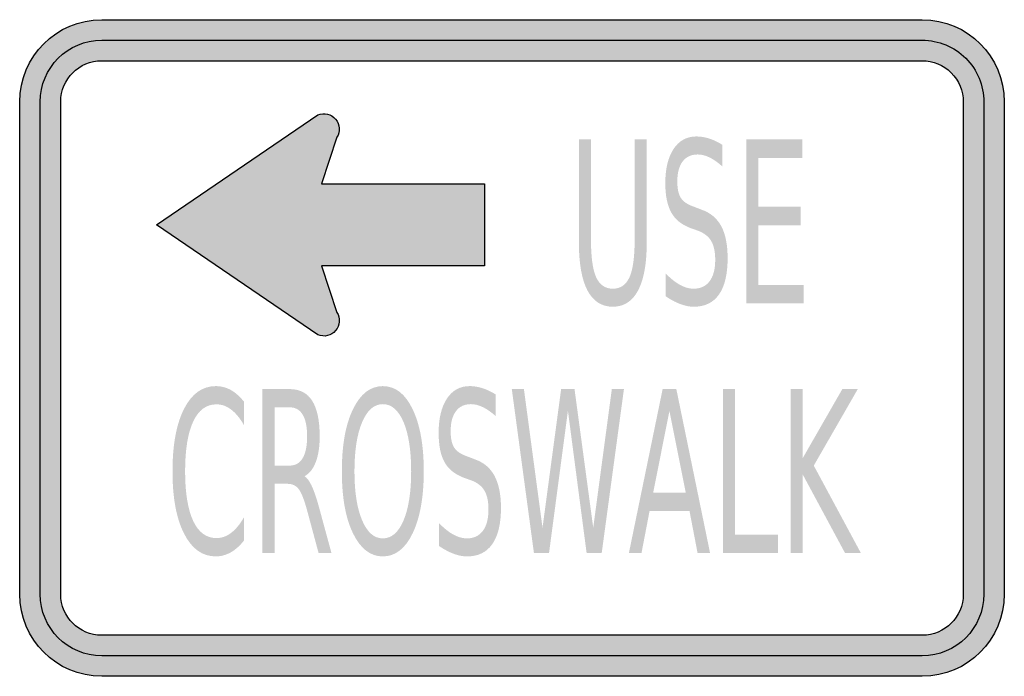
# Model space of a CAD drawing. Header units: inches. Extents: x -0.5 to 0.5, y -0.33 to 0.33.
import ezdxf

# ---------------------------------------------------------------- set-up
doc = ezdxf.new("R2010")
doc.units = ezdxf.units.IN
doc.header["$MEASUREMENT"] = 0

msp = doc.modelspace()

# ---------------------------------------------------------------- hatches: boundary and pattern name
h = msp.add_hatch(color=7)
edge = h.paths.add_edge_path()
edge.add_spline(control_points=[(-0.5, 0.25), (-0.5, 0.296), (-0.4627, 0.3333), (-0.4167, 0.3333)], knot_values=[0, 0, 0, 0, 1, 1, 1, 1], degree=3, periodic=0)
edge.add_line((-0.4167, 0.3333), (0.4167, 0.3333))
edge.add_spline(control_points=[(0.4167, 0.3333), (0.4627, 0.3333), (0.5, 0.296), (0.5, 0.25)], knot_values=[0, 0, 0, 0, 1, 1, 1, 1], degree=3, periodic=0)
edge.add_line((0.5, 0.25), (0.5, -0.25))
edge.add_spline(control_points=[(0.5, -0.25), (0.5, -0.296), (0.4627, -0.3333), (0.4167, -0.3333)], knot_values=[0, 0, 0, 0, 1, 1, 1, 1], degree=3, periodic=0)
edge.add_line((0.4167, -0.3333), (-0.4167, -0.3333))
edge.add_spline(control_points=[(-0.4167, -0.3333), (-0.4627, -0.3333), (-0.5, -0.296), (-0.5, -0.25)], knot_values=[0, 0, 0, 0, 1, 1, 1, 1], degree=3, periodic=0)
edge.add_line((-0.5, -0.25), (-0.5, 0.25))
edge = h.paths.add_edge_path(flags=0)
edge.add_spline(control_points=[(-0.4583, 0.25), (-0.4583, 0.273), (-0.4397, 0.2917), (-0.4167, 0.2917)], knot_values=[0, 0, 0, 0, 1, 1, 1, 1], degree=3, periodic=0)
edge.add_line((-0.4167, 0.2917), (0.4167, 0.2917))
edge.add_spline(control_points=[(0.4167, 0.2917), (0.4277, 0.2917), (0.4383, 0.2873), (0.4461, 0.2795), (0.4539, 0.2716), (0.4583, 0.261), (0.4583, 0.25)], knot_values=[0, 0, 0, 0, 1, 1, 1, 2, 2, 2, 2], degree=3, periodic=0)
edge.add_line((0.4583, 0.25), (0.4583, -0.25))
edge.add_spline(control_points=[(0.4583, -0.25), (0.4583, -0.273), (0.4397, -0.2917), (0.4167, -0.2917)], knot_values=[0, 0, 0, 0, 1, 1, 1, 1], degree=3, periodic=0)
edge.add_line((0.4167, -0.2917), (-0.4167, -0.2917))
edge.add_spline(control_points=[(-0.4167, -0.2917), (-0.4397, -0.2917), (-0.4583, -0.273), (-0.4583, -0.25)], knot_values=[0, 0, 0, 0, 1, 1, 1, 1], degree=3, periodic=0)
edge.add_line((-0.4583, -0.25), (-0.4583, 0.25))
h = msp.add_hatch(color=7)
edge = h.paths.add_edge_path()
edge.add_spline(control_points=[(0.4792, 0.25), (0.4792, 0.2845), (0.4512, 0.3125), (0.4167, 0.3125)], knot_values=[0, 0, 0, 0, 1, 1, 1, 1], degree=3, periodic=0)
edge.add_line((0.4167, 0.3125), (-0.4167, 0.3125))
edge.add_spline(control_points=[(-0.4167, 0.3125), (-0.4512, 0.3125), (-0.4792, 0.2845), (-0.4792, 0.25)], knot_values=[0, 0, 0, 0, 1, 1, 1, 1], degree=3, periodic=0)
edge.add_line((-0.4792, 0.25), (-0.4792, -0.25))
edge.add_spline(control_points=[(-0.4792, -0.25), (-0.4792, -0.2845), (-0.4512, -0.3125), (-0.4167, -0.3125)], knot_values=[0, 0, 0, 0, 1, 1, 1, 1], degree=3, periodic=0)
edge.add_line((-0.4167, -0.3125), (0.4167, -0.3125))
edge.add_spline(control_points=[(0.4167, -0.3125), (0.4512, -0.3125), (0.4792, -0.2845), (0.4792, -0.25)], knot_values=[0, 0, 0, 0, 1, 1, 1, 1], degree=3, periodic=0)
edge.add_line((0.4792, -0.25), (0.4792, 0.25))
edge = h.paths.add_edge_path(flags=0)
edge.add_spline(control_points=[(0.4583, -0.25), (0.4583, -0.273), (0.4397, -0.2917), (0.4167, -0.2917)], knot_values=[0, 0, 0, 0, 1, 1, 1, 1], degree=3, periodic=0)
edge.add_line((0.4167, -0.2917), (-0.4167, -0.2917))
edge.add_spline(control_points=[(-0.4167, -0.2917), (-0.4397, -0.2917), (-0.4583, -0.273), (-0.4583, -0.25)], knot_values=[0, 0, 0, 0, 1, 1, 1, 1], degree=3, periodic=0)
edge.add_line((-0.4583, -0.25), (-0.4583, 0.25))
edge.add_spline(control_points=[(-0.4583, 0.25), (-0.4583, 0.273), (-0.4397, 0.2917), (-0.4167, 0.2917)], knot_values=[0, 0, 0, 0, 1, 1, 1, 1], degree=3, periodic=0)
edge.add_line((-0.4167, 0.2917), (0.4167, 0.2917))
edge.add_spline(control_points=[(0.4167, 0.2917), (0.4277, 0.2917), (0.4383, 0.2873), (0.4461, 0.2795), (0.4539, 0.2716), (0.4583, 0.261), (0.4583, 0.25)], knot_values=[0, 0, 0, 0, 1, 1, 1, 2, 2, 2, 2], degree=3, periodic=0)
edge.add_line((0.4583, 0.25), (0.4583, -0.25))
h = msp.add_hatch(color=7)
edge = h.paths.add_edge_path()
edge.add_line((-0.1936, 0.1667), (-0.1778, 0.2139))
edge.add_spline(control_points=[(-0.1778, 0.2139), (-0.1741, 0.2196), (-0.1746, 0.2271), (-0.1791, 0.2323), (-0.1835, 0.2376), (-0.1908, 0.2393), (-0.1971, 0.2366)], knot_values=[0, 0, 0, 0, 1, 1, 1, 2, 2, 2, 2], degree=3, periodic=0)
edge.add_line((-0.1971, 0.2366), (-0.3611, 0.125))
edge.add_line((-0.3611, 0.125), (-0.1971, 0.0134))
edge.add_spline(control_points=[(-0.1971, 0.0134), (-0.1908, 0.0107), (-0.1835, 0.0124), (-0.1791, 0.0177), (-0.1746, 0.0229), (-0.1741, 0.0304), (-0.1778, 0.0361)], knot_values=[0, 0, 0, 0, 1, 1, 1, 2, 2, 2, 2], degree=3, periodic=0)
edge.add_line((-0.1778, 0.0361), (-0.1936, 0.0833))
edge.add_line((-0.1936, 0.0833), (-0.0278, 0.0833))
edge.add_line((-0.0278, 0.0833), (-0.0278, 0.1667))
edge.add_line((-0.0278, 0.1667), (-0.1936, 0.1667))
h = msp.add_hatch(color=7)
edge = h.paths.add_edge_path()
edge.add_line((0.0679, 0.2118), (0.0802, 0.2118))
edge.add_line((0.0802, 0.2118), (0.0802, 0.1106))
edge.add_spline(control_points=[(0.0802, 0.1106), (0.0802, 0.0927), (0.0819, 0.0798), (0.0854, 0.072), (0.089, 0.0641), (0.0946, 0.0602), (0.1024, 0.0602), (0.1102, 0.0602), (0.1159, 0.0641), (0.1194, 0.072), (0.1229, 0.0798), (0.1246, 0.0927), (0.1246, 0.1106)], knot_values=[0, 0, 0, 0, 1, 1, 1, 2, 2, 2, 3, 3, 3, 4, 4, 4, 4], degree=3, periodic=0)
edge.add_line((0.1246, 0.1106), (0.1246, 0.2118))
edge.add_line((0.1246, 0.2118), (0.1369, 0.2118))
edge.add_line((0.1369, 0.2118), (0.1369, 0.1078))
edge.add_spline(control_points=[(0.1369, 0.1078), (0.1369, 0.086), (0.134, 0.0696), (0.1281, 0.0585), (0.1223, 0.0475), (0.1138, 0.0419), (0.1024, 0.0419), (0.091, 0.0419), (0.0824, 0.0475), (0.0766, 0.0585), (0.0708, 0.0696), (0.0679, 0.086), (0.0679, 0.1078)], knot_values=[0, 0, 0, 0, 1, 1, 1, 2, 2, 2, 3, 3, 3, 4, 4, 4, 4], degree=3, periodic=0)
edge.add_line((0.0679, 0.1078), (0.0679, 0.2118))
h = msp.add_hatch(color=7)
edge = h.paths.add_edge_path()
edge.add_line((0.2136, 0.2063), (0.2136, 0.1844))
edge.add_spline(control_points=[(0.2136, 0.1844), (0.209, 0.1884), (0.2047, 0.1915), (0.2006, 0.1935), (0.1964, 0.1955), (0.1925, 0.1965), (0.1887, 0.1965), (0.182, 0.1965), (0.1769, 0.1941), (0.1733, 0.1894), (0.1697, 0.1846), (0.1679, 0.1778), (0.1679, 0.1691), (0.1679, 0.1617), (0.1691, 0.1561), (0.1715, 0.1524), (0.1739, 0.1486), (0.1784, 0.1456), (0.1851, 0.1433)], knot_values=[0, 0, 0, 0, 1, 1, 1, 2, 2, 2, 3, 3, 3, 4, 4, 4, 5, 5, 5, 6, 6, 6, 6], degree=3, periodic=0)
edge.add_line((0.1851, 0.1433), (0.1924, 0.1405))
edge.add_spline(control_points=[(0.1924, 0.1405), (0.2016, 0.1373), (0.2083, 0.1316), (0.2126, 0.1236), (0.2169, 0.1155), (0.219, 0.1047), (0.219, 0.0911), (0.219, 0.075), (0.2161, 0.0628), (0.2103, 0.0544), (0.2045, 0.0461), (0.1959, 0.0419), (0.1846, 0.0419), (0.1803, 0.0419), (0.1758, 0.0428), (0.171, 0.0446), (0.1662, 0.0464), (0.1612, 0.049), (0.1561, 0.0525)], knot_values=[0, 0, 0, 0, 1, 1, 1, 2, 2, 2, 3, 3, 3, 4, 4, 4, 5, 5, 5, 6, 6, 6, 6], degree=3, periodic=0)
edge.add_line((0.1561, 0.0525), (0.1561, 0.0757))
edge.add_spline(control_points=[(0.1561, 0.0757), (0.161, 0.0706), (0.1659, 0.0667), (0.1706, 0.0641), (0.1753, 0.0615), (0.18, 0.0602), (0.1846, 0.0602), (0.1915, 0.0602), (0.1969, 0.0628), (0.2007, 0.0678), (0.2045, 0.0729), (0.2064, 0.0801), (0.2064, 0.0895), (0.2064, 0.0977), (0.205, 0.1041), (0.2023, 0.1087), (0.1996, 0.1133), (0.1951, 0.1167), (0.1889, 0.1191)], knot_values=[0, 0, 0, 0, 1, 1, 1, 2, 2, 2, 3, 3, 3, 4, 4, 4, 5, 5, 5, 6, 6, 6, 6], degree=3, periodic=0)
edge.add_line((0.1889, 0.1191), (0.1815, 0.1217))
edge.add_spline(control_points=[(0.1815, 0.1217), (0.1724, 0.1251), (0.1658, 0.1303), (0.1618, 0.1375), (0.1578, 0.1446), (0.1557, 0.1545), (0.1557, 0.1673), (0.1557, 0.182), (0.1585, 0.1936), (0.1641, 0.2021), (0.1698, 0.2106), (0.1775, 0.2148), (0.1873, 0.2148), (0.1915, 0.2148), (0.1958, 0.2141), (0.2002, 0.2127), (0.2046, 0.2113), (0.2091, 0.2092), (0.2136, 0.2063)], knot_values=[0, 0, 0, 0, 1, 1, 1, 2, 2, 2, 3, 3, 3, 4, 4, 4, 5, 5, 5, 6, 6, 6, 6], degree=3, periodic=0)
for points in [[(0.2381, 0.2118), (0.2949, 0.2118), (0.2949, 0.1928), (0.2502, 0.1928), (0.2502, 0.1435), (0.2931, 0.1435), (0.2931, 0.1245), (0.2502, 0.1245), (0.2502, 0.0641), (0.2961, 0.0641), (0.2961, 0.0452), (0.2381, 0.0452), (0.2381, 0.2118)], [(-0.0002, -0.0417), (0.0121, -0.0417), (0.031, -0.1825), (0.0499, -0.0417), (0.0635, -0.0417), (0.0825, -0.1825), (0.1014, -0.0417), (0.1137, -0.0417), (0.0911, -0.2083), (0.0758, -0.2083), (0.0568, -0.0637), (0.0376, -0.2083), (0.0223, -0.2083), (-0.0002, -0.0417)], [(0.2142, -0.0417), (0.2264, -0.0417), (0.2264, -0.1894), (0.2702, -0.1894), (0.2702, -0.2083), (0.2142, -0.2083), (0.2142, -0.0417)], [(0.283, -0.0417), (0.2951, -0.0417), (0.2951, -0.1121), (0.3355, -0.0417), (0.3512, -0.0417), (0.3065, -0.1194), (0.3544, -0.2083), (0.3383, -0.2083), (0.2951, -0.1281), (0.2951, -0.2083), (0.283, -0.2083), (0.283, -0.0417)]]:
    msp.add_hatch(color=7).paths.add_polyline_path(points)
h = msp.add_hatch(color=7)
edge = h.paths.add_edge_path()
edge.add_line((-0.2722, -0.0545), (-0.2722, -0.0783))
edge.add_spline(control_points=[(-0.2722, -0.0783), (-0.2763, -0.0712), (-0.2807, -0.0659), (-0.2854, -0.0624), (-0.29, -0.0589), (-0.2949, -0.0572), (-0.3002, -0.0572), (-0.3104, -0.0572), (-0.3183, -0.063), (-0.3238, -0.0747), (-0.3292, -0.0863), (-0.332, -0.1031), (-0.332, -0.1252), (-0.332, -0.1471), (-0.3292, -0.1639), (-0.3238, -0.1756), (-0.3183, -0.1872), (-0.3104, -0.193), (-0.3002, -0.193), (-0.2949, -0.193), (-0.29, -0.1913), (-0.2854, -0.1878), (-0.2807, -0.1843), (-0.2763, -0.179), (-0.2722, -0.1719)], knot_values=[0, 0, 0, 0, 1, 1, 1, 2, 2, 2, 3, 3, 3, 4, 4, 4, 5, 5, 5, 6, 6, 6, 7, 7, 7, 8, 8, 8, 8], degree=3, periodic=0)
edge.add_line((-0.2722, -0.1719), (-0.2722, -0.1955))
edge.add_spline(control_points=[(-0.2722, -0.1955), (-0.2765, -0.2009), (-0.281, -0.2049), (-0.2858, -0.2076), (-0.2905, -0.2102), (-0.2956, -0.2116), (-0.3008, -0.2116), (-0.3145, -0.2116), (-0.3252, -0.2039), (-0.3331, -0.1884), (-0.3409, -0.173), (-0.3448, -0.1519), (-0.3448, -0.1252), (-0.3448, -0.0984), (-0.3409, -0.0773), (-0.3331, -0.0618), (-0.3252, -0.0464), (-0.3145, -0.0387), (-0.3008, -0.0387), (-0.2955, -0.0387), (-0.2904, -0.04), (-0.2856, -0.0426), (-0.2809, -0.0453), (-0.2764, -0.0492), (-0.2722, -0.0545)], knot_values=[0, 0, 0, 0, 1, 1, 1, 2, 2, 2, 3, 3, 3, 4, 4, 4, 5, 5, 5, 6, 6, 6, 7, 7, 7, 8, 8, 8, 8], degree=3, periodic=0)
h = msp.add_hatch(color=7)
edge = h.paths.add_edge_path()
edge.add_spline(control_points=[(-0.1312, -0.0387), (-0.1185, -0.0387), (-0.1084, -0.0465), (-0.1009, -0.0622), (-0.0934, -0.0778), (-0.0896, -0.0988), (-0.0896, -0.1252), (-0.0896, -0.1514), (-0.0934, -0.1724), (-0.1009, -0.1881), (-0.1084, -0.2037), (-0.1185, -0.2116), (-0.1312, -0.2116), (-0.1438, -0.2116), (-0.1539, -0.2038), (-0.1615, -0.1881), (-0.1691, -0.1725), (-0.1728, -0.1515), (-0.1728, -0.1252), (-0.1728, -0.0988), (-0.1691, -0.0778), (-0.1615, -0.0622), (-0.1539, -0.0465), (-0.1438, -0.0387), (-0.1312, -0.0387)], knot_values=[0, 0, 0, 0, 1, 1, 1, 2, 2, 2, 3, 3, 3, 4, 4, 4, 5, 5, 5, 6, 6, 6, 7, 7, 7, 8, 8, 8, 8], degree=3, periodic=0)
edge = h.paths.add_edge_path(flags=0)
edge.add_spline(control_points=[(-0.1312, -0.057), (-0.14, -0.057), (-0.147, -0.0631), (-0.1522, -0.0753), (-0.1574, -0.0875), (-0.16, -0.1041), (-0.16, -0.1252), (-0.16, -0.1462), (-0.1574, -0.1628), (-0.1522, -0.175), (-0.147, -0.1872), (-0.14, -0.1933), (-0.1312, -0.1933), (-0.1223, -0.1933), (-0.1153, -0.1872), (-0.1101, -0.175), (-0.105, -0.1628), (-0.1024, -0.1462), (-0.1024, -0.1252), (-0.1024, -0.1041), (-0.105, -0.0875), (-0.1101, -0.0753), (-0.1153, -0.0631), (-0.1223, -0.057), (-0.1312, -0.057)], knot_values=[0, 0, 0, 0, 1, 1, 1, 2, 2, 2, 3, 3, 3, 4, 4, 4, 5, 5, 5, 6, 6, 6, 7, 7, 7, 8, 8, 8, 8], degree=3, periodic=0)
h = msp.add_hatch(color=7)
edge = h.paths.add_edge_path()
edge.add_line((-0.0166, -0.0471), (-0.0166, -0.0691))
edge.add_spline(control_points=[(-0.0166, -0.0691), (-0.0212, -0.065), (-0.0256, -0.062), (-0.0297, -0.06), (-0.0338, -0.058), (-0.0378, -0.057), (-0.0416, -0.057), (-0.0482, -0.057), (-0.0533, -0.0593), (-0.0569, -0.0641), (-0.0605, -0.0689), (-0.0623, -0.0756), (-0.0623, -0.0844), (-0.0623, -0.0918), (-0.0611, -0.0974), (-0.0587, -0.1011), (-0.0563, -0.1049), (-0.0518, -0.1079), (-0.0451, -0.1102)], knot_values=[0, 0, 0, 0, 1, 1, 1, 2, 2, 2, 3, 3, 3, 4, 4, 4, 5, 5, 5, 6, 6, 6, 6], degree=3, periodic=0)
edge.add_line((-0.0451, -0.1102), (-0.0378, -0.113))
edge.add_spline(control_points=[(-0.0378, -0.113), (-0.0287, -0.1162), (-0.022, -0.1218), (-0.0177, -0.1299), (-0.0134, -0.138), (-0.0112, -0.1488), (-0.0112, -0.1623), (-0.0112, -0.1785), (-0.0141, -0.1907), (-0.02, -0.1991), (-0.0258, -0.2074), (-0.0343, -0.2116), (-0.0456, -0.2116), (-0.0499, -0.2116), (-0.0545, -0.2107), (-0.0593, -0.2089), (-0.0641, -0.2071), (-0.069, -0.2045), (-0.0742, -0.201)], knot_values=[0, 0, 0, 0, 1, 1, 1, 2, 2, 2, 3, 3, 3, 4, 4, 4, 5, 5, 5, 6, 6, 6, 6], degree=3, periodic=0)
edge.add_line((-0.0742, -0.201), (-0.0742, -0.1777))
edge.add_spline(control_points=[(-0.0742, -0.1777), (-0.0692, -0.1829), (-0.0644, -0.1868), (-0.0596, -0.1894), (-0.0549, -0.192), (-0.0502, -0.1933), (-0.0456, -0.1933), (-0.0387, -0.1933), (-0.0334, -0.1907), (-0.0296, -0.1857), (-0.0258, -0.1806), (-0.0239, -0.1734), (-0.0239, -0.164), (-0.0239, -0.1558), (-0.0252, -0.1494), (-0.028, -0.1448), (-0.0307, -0.1402), (-0.0352, -0.1367), (-0.0414, -0.1344)], knot_values=[0, 0, 0, 0, 1, 1, 1, 2, 2, 2, 3, 3, 3, 4, 4, 4, 5, 5, 5, 6, 6, 6, 6], degree=3, periodic=0)
edge.add_line((-0.0414, -0.1344), (-0.0487, -0.1318))
edge.add_spline(control_points=[(-0.0487, -0.1318), (-0.0578, -0.1284), (-0.0644, -0.1232), (-0.0685, -0.116), (-0.0725, -0.1089), (-0.0745, -0.0989), (-0.0745, -0.0862), (-0.0745, -0.0715), (-0.0717, -0.0599), (-0.0661, -0.0514), (-0.0605, -0.0429), (-0.0528, -0.0387), (-0.043, -0.0387), (-0.0387, -0.0387), (-0.0344, -0.0394), (-0.03, -0.0408), (-0.0257, -0.0422), (-0.0212, -0.0443), (-0.0166, -0.0471)], knot_values=[0, 0, 0, 0, 1, 1, 1, 2, 2, 2, 3, 3, 3, 4, 4, 4, 5, 5, 5, 6, 6, 6, 6], degree=3, periodic=0)
h = msp.add_hatch(color=7)
edge = h.paths.add_edge_path()
edge.add_spline(control_points=[(-0.2107, -0.1302), (-0.2081, -0.1318), (-0.2056, -0.1353), (-0.2031, -0.1407), (-0.2007, -0.146), (-0.1982, -0.1534), (-0.1957, -0.1628)], knot_values=[0, 0, 0, 0, 1, 1, 1, 2, 2, 2, 2], degree=3, periodic=0)
edge.add_line((-0.1957, -0.1628), (-0.1833, -0.2083))
edge.add_line((-0.1833, -0.2083), (-0.1964, -0.2083))
edge.add_line((-0.1964, -0.2083), (-0.2079, -0.1656))
edge.add_spline(control_points=[(-0.2079, -0.1656), (-0.2109, -0.1544), (-0.2138, -0.147), (-0.2165, -0.1434), (-0.2193, -0.1397), (-0.2231, -0.1379), (-0.228, -0.1379)], knot_values=[0, 0, 0, 0, 1, 1, 1, 2, 2, 2, 2], degree=3, periodic=0)
edge.add_line((-0.228, -0.1379), (-0.2412, -0.1379))
edge.add_line((-0.2412, -0.1379), (-0.2412, -0.2083))
edge.add_line((-0.2412, -0.2083), (-0.2534, -0.2083))
edge.add_line((-0.2534, -0.2083), (-0.2534, -0.0417))
edge.add_line((-0.2534, -0.0417), (-0.226, -0.0417))
edge.add_spline(control_points=[(-0.226, -0.0417), (-0.2156, -0.0417), (-0.208, -0.0456), (-0.2029, -0.0536), (-0.1979, -0.0616), (-0.1953, -0.0736), (-0.1953, -0.0897), (-0.1953, -0.1002), (-0.1966, -0.1089), (-0.1993, -0.1158), (-0.2019, -0.1227), (-0.2057, -0.1275), (-0.2107, -0.1302)], knot_values=[0, 0, 0, 0, 1, 1, 1, 2, 2, 2, 3, 3, 3, 4, 4, 4, 4], degree=3, periodic=0)
edge = h.paths.add_edge_path(flags=0)
edge.add_line((-0.2412, -0.0602), (-0.2412, -0.1194))
edge.add_line((-0.2412, -0.1194), (-0.226, -0.1194))
edge.add_spline(control_points=[(-0.226, -0.1194), (-0.2201, -0.1194), (-0.2156, -0.1169), (-0.2126, -0.1118), (-0.2096, -0.1068), (-0.2081, -0.0994), (-0.2081, -0.0897), (-0.2081, -0.0799), (-0.2096, -0.0726), (-0.2126, -0.0676), (-0.2156, -0.0627), (-0.2201, -0.0602), (-0.226, -0.0602)], knot_values=[0, 0, 0, 0, 1, 1, 1, 2, 2, 2, 3, 3, 3, 4, 4, 4, 4], degree=3, periodic=0)
edge.add_line((-0.226, -0.0602), (-0.2412, -0.0602))
h = msp.add_hatch(color=7)
h.paths.add_polyline_path([(0.153, -0.0417), (0.1669, -0.0417), (0.2012, -0.2083), (0.1885, -0.2083), (0.1803, -0.1656), (0.1397, -0.1656), (0.1315, -0.2083), (0.1187, -0.2083), (0.153, -0.0417)])
h.paths.add_polyline_path([(0.1599, -0.0639), (0.1434, -0.1468), (0.1765, -0.1468), (0.1599, -0.0639)], flags=0)

# ---------------------------------------------------------------- linework, layer by layer
at = {"color": 7}
for points in [[(-0.4167, 0.3333), (0.4167, 0.3333)], [(-0.4167, 0.3125), (0.4167, 0.3125)], [(-0.4167, 0.2917), (0.4167, 0.2917)], [(-0.5, -0.25), (-0.5, 0.25)], [(-0.4792, -0.25), (-0.4792, 0.25)], [(-0.4583, -0.25), (-0.4583, 0.25)], [(0.4583, 0.25), (0.4583, -0.25)], [(0.4792, 0.25), (0.4792, -0.25)], [(0.5, 0.25), (0.5, -0.25)], [(-0.3611, 0.125), (-0.1971, 0.2366)], [(-0.1778, 0.2139), (-0.1936, 0.1667), (-0.0278, 0.1667), (-0.0278, 0.0833), (-0.1936, 0.0833), (-0.1778, 0.0361)], [(-0.1971, 0.0134), (-0.3611, 0.125)], [(0.4167, -0.2917), (-0.4167, -0.2917)], [(0.4167, -0.3125), (-0.4167, -0.3125)], [(0.4167, -0.3333), (-0.4167, -0.3333)]]:
    msp.add_lwpolyline(points, dxfattribs=at)
for points in [[(-0.5, 0.25), (-0.5, 0.296), (-0.4627, 0.3333), (-0.4167, 0.3333)], [(0.4167, 0.3333), (0.4627, 0.3333), (0.5, 0.296), (0.5, 0.25)], [(-0.4792, 0.25), (-0.4792, 0.2845), (-0.4512, 0.3125), (-0.4167, 0.3125)], [(-0.4583, 0.25), (-0.4583, 0.273), (-0.4397, 0.2917), (-0.4167, 0.2917)], [(-0.4167, -0.3333), (-0.4627, -0.3333), (-0.5, -0.296), (-0.5, -0.25)], [(-0.4167, -0.3125), (-0.4512, -0.3125), (-0.4792, -0.2845), (-0.4792, -0.25)], [(-0.4167, -0.2917), (-0.4397, -0.2917), (-0.4583, -0.273), (-0.4583, -0.25)], [(0.5, -0.25), (0.5, -0.296), (0.4627, -0.3333), (0.4167, -0.3333)], [(0.4792, -0.25), (0.4792, -0.2845), (0.4512, -0.3125), (0.4167, -0.3125)], [(0.4583, -0.25), (0.4583, -0.273), (0.4397, -0.2917), (0.4167, -0.2917)]]:
    msp.add_open_spline(points, degree=3, dxfattribs=at)
for points in [[(0.4167, 0.3125), (0.4332, 0.3125), (0.4491, 0.3059), (0.4609, 0.2942), (0.4726, 0.2825), (0.4792, 0.2666), (0.4792, 0.25)], [(0.4167, 0.2917), (0.4277, 0.2917), (0.4383, 0.2873), (0.4461, 0.2795), (0.4539, 0.2716), (0.4583, 0.261), (0.4583, 0.25)], [(-0.1971, 0.2366), (-0.1908, 0.2393), (-0.1835, 0.2376), (-0.1791, 0.2323), (-0.1746, 0.2271), (-0.1741, 0.2196), (-0.1778, 0.2139)], [(-0.1778, 0.0361), (-0.1741, 0.0304), (-0.1746, 0.0229), (-0.1791, 0.0177), (-0.1835, 0.0124), (-0.1908, 0.0107), (-0.1971, 0.0134)]]:
    msp.add_open_spline(points, degree=3, knots=[0, 0, 0, 0, 1, 1, 1, 2, 2, 2, 2], dxfattribs=at)

doc.saveas('drawing.dxf')
